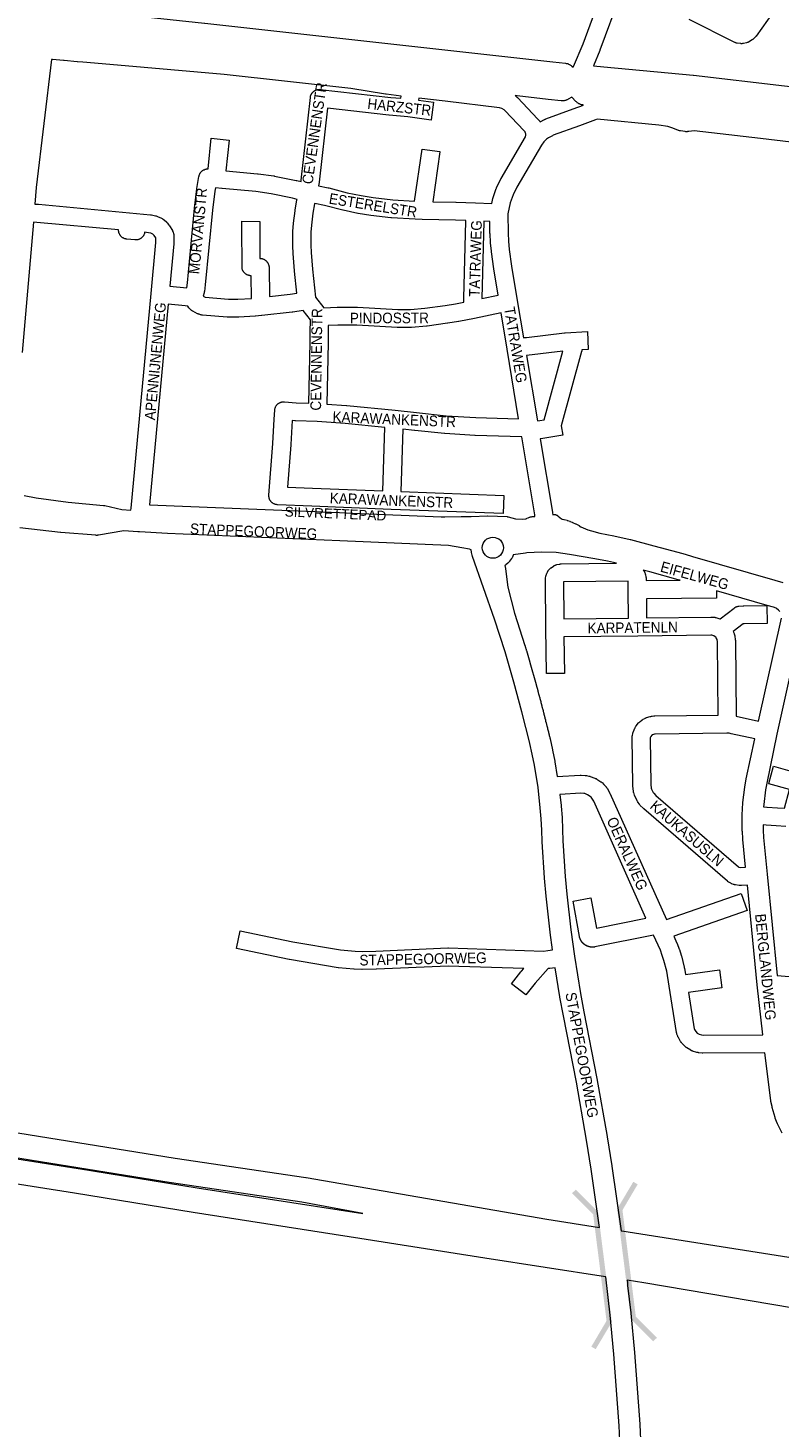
# Model space of a CAD drawing. Header units: metres. Extents: x 123819 to 142731, y 393440 to 405763.
# Tile 131 of 256: x 133501 to 134043, y 394034 to 395044. Entities that reach past the tile are written whole.
import ezdxf
from ezdxf.enums import TextEntityAlignment as Align

# ---------------------------------------------------------------- set-up
doc = ezdxf.new("R2010")
doc.units = ezdxf.units.M
doc.header["$MEASUREMENT"] = 0
for name, color, linetype, lineweight in [('gs-anno-wegen algemeen tekst', 7, 'Continuous', 0), ('gs-knt-aanvullende hoofdweg', 7, 'Continuous', 0), ('gs-knt-autosnelweg', 7, 'Continuous', 0), ('gs-knt-hoofdweg', 7, 'Continuous', 0), ('gs-knt-wegen algemeen', 7, 'Continuous', 0), ('gs-symb-viaduct', 7, 'Continuous', 0)]:
    doc.layers.add(name, color=color, linetype=linetype, lineweight=lineweight)
doc.styles.add('1.25mm', font='arial.ttf', dxfattribs={"height": 0.002})
doc.styles.add('Style-Arial', font='arial.ttf')

# ---------------------------------------------------------------- blocks, each defined once
blk = doc.blocks.new('gg0-viaduct_75')
at = {"layer": 'gs-symb-viaduct', "linetype": 'Continuous'}
blk.add_hatch(color=7, dxfattribs=at).paths.add_polyline_path([(-5.58, -1.69), (-5.8, -1.4), (-4, 0), (4, 0), (5.8, -1.4), (5.58, -1.69), (3.87, -0.37), (-3.87, -0.37)])
blk = doc.blocks.new('gg0-viaduct_76')
at = {"layer": 'gs-symb-viaduct', "linetype": 'Continuous'}
blk.add_hatch(color=7, dxfattribs=at).paths.add_polyline_path([(-5.58, -1.69), (-5.8, -1.4), (-4, 0), (4, 0), (5.8, -1.4), (5.58, -1.69), (3.87, -0.37), (-3.87, -0.37)])

msp = doc.modelspace()

# ---------------------------------------------------------------- linework, layer by layer
at = {"layer": 'gs-knt-aanvullende hoofdweg', "color": 7, "linetype": 'Continuous', "flags": 128}
for points in [[(133517.9, 395021.2), (133506.9, 394929), (133505.9, 394917)], [(133504.8, 394904), (133496.7, 394809.9)], [(133498.1, 394706.6), (133506.9, 394704.9), (133529.8, 394701.8), (133555.5, 394699.5), (133555.8, 394699.5), (133556.1, 394699.5), (133556.4, 394699.4), (133568.7, 394696.7), (133575.1, 394696.1)], [(133588.6, 394700), (133725.8, 394694.4), (133725.8, 394694.4), (133735.3, 394694), (133735.3, 394694), (133735.4, 394694), (133799.1, 394691.3), (133801.8, 394691.4), (133813.5, 394691.6), (133813.6, 394691.6), (133820.9, 394691.6), (133832.6, 394692.1), (133832.7, 394692.1), (133832.8, 394692.1), (133846.8, 394691.5), (133847, 394691.5), (133847.1, 394691.4), (133847.3, 394691.4), (133847.4, 394691.4), (133847.6, 394691.3), (133852.9, 394689.9), (133857.9, 394689.6), (133860.3, 394689.8), (133860.8, 394690.1), (133861, 394690.2), (133861.1, 394690.3), (133862.1, 394690.7), (133862.3, 394690.8), (133863.2, 394691.1), (133863.4, 394691.2), (133864, 394691.3), (133864.2, 394691.4), (133864.4, 394691.4), (133864.9, 394691.5), (133865.1, 394691.6), (133865.3, 394691.6), (133866.4, 394691.6), (133866.6, 394691.6), (133866.8, 394691.6)], [(133879.7, 394692.8), (133880.4, 394692.9), (133880.6, 394692.9), (133880.8, 394692.9), (133880.9, 394692.9), (133881.1, 394692.9), (133881.3, 394692.9), (133881.4, 394692.9), (133881.6, 394692.9), (133881.7, 394692.9), (133881.9, 394692.8), (133882.1, 394692.8), (133882.2, 394692.7), (133882.4, 394692.7), (133882.5, 394692.6), (133882.7, 394692.5), (133882.8, 394692.4), (133882.9, 394692.4), (133883.1, 394692.3), (133883.2, 394692.2), (133883.3, 394692.1), (133885.1, 394690.5), (133886.4, 394689.7), (133887.7, 394689.4), (133887.8, 394689.4), (133887.9, 394689.4), (133890.1, 394688.8), (133890.2, 394688.7), (133890.3, 394688.7), (133890.4, 394688.7), (133892, 394688.1), (133892.1, 394688), (133893.8, 394687.4), (133893.8, 394687.4), (133893.9, 394687.4), (133894, 394687.3), (133896.2, 394686.3), (133896.3, 394686.2), (133896.4, 394686.2), (133898.7, 394685), (133898.8, 394685), (133898.9, 394684.9), (133900.1, 394684.1), (133901.6, 394683.4), (133901.6, 394683.4), (133905, 394681.9), (133907.6, 394681.1), (133907.6, 394681.1), (133913.6, 394679.6), (133913.6, 394679.6), (133923.8, 394677.6), (133923.8, 394677.6), (133935.6, 394675), (133935.8, 394675), (133952.8, 394670.5), (133952.8, 394670.5), (133969.9, 394665.8), (133975.2, 394664.4), (133975.2, 394664.4), (133980.5, 394662.8), (134040.1, 394645.6), (134045.8, 394643.9)], [(133879.6, 394378.8), (133877.9, 394391.4), (133877.9, 394391.6), (133875, 394417.5), (133875, 394417.7), (133873.8, 394430.6), (133873.8, 394430.8), (133872.1, 394456.8), (133872.1, 394457), (133871.8, 394465.2), (133871.4, 394473.3), (133870.7, 394481.3), (133869.1, 394496.1), (133866.5, 394512.1), (133864.9, 394520), (133863.2, 394527.8), (133863.1, 394527.9), (133857.4, 394550.7), (133851.7, 394572), (133851.6, 394572), (133851.6, 394572.1), (133845.3, 394593.9), (133845.3, 394593.9), (133845.3, 394593.9), (133845.3, 394593.9), (133837.7, 394617.4), (133837.7, 394617.4), (133821.8, 394662.6), (133821.8, 394662.7), (133821.7, 394663), (133821.7, 394663), (133821.6, 394663.3), (133821.6, 394663.3), (133821.5, 394663.6), (133821.1, 394665.6), (133821, 394665.9), (133821, 394666.3), (133820.9, 394666.7), (133820.9, 394667.4), (133819.7, 394667.9), (133814.2, 394668.9), (133804.4, 394670.7), (133726, 394674), (133601.7, 394679.2), (133601.6, 394679.2), (133601.6, 394679.2), (133581.5, 394680.5), (133581.3, 394680.5), (133580.3, 394680.6), (133570, 394681.2), (133551.8, 394678), (133551.4, 394678), (133551.4, 394678), (133551.3, 394678), (133551.1, 394678), (133551, 394678), (133551, 394677.9), (133550.9, 394677.9), (133550.8, 394677.9), (133550.7, 394677.9), (133550.6, 394677.9), (133550.5, 394677.9), (133550.5, 394677.9), (133550.2, 394677.9), (133550.1, 394677.9), (133549.8, 394678), (133524.6, 394680.1), (133524.4, 394680.1), (133495.1, 394683.3)], [(133925.8, 394657.8), (133919.2, 394659.3), (133910, 394661.1), (133891.7, 394664.2), (133882.3, 394665.5), (133871.5, 394665.8), (133861.1, 394665.4), (133860, 394665.2), (133851.2, 394663.9), (133851.1, 394663.5), (133851, 394663.2), (133850.9, 394662.8), (133850.7, 394662.5), (133850.6, 394662.2), (133850.4, 394661.8), (133850.2, 394661.5), (133850, 394661.2), (133848.6, 394659.3), (133848.4, 394659), (133848.2, 394658.8), (133848, 394658.5), (133847.8, 394658.3), (133847.6, 394658.1), (133847.3, 394657.9), (133845.9, 394656.7), (133845.6, 394656.5), (133845.4, 394656.3), (133845.2, 394656.1)], [(133845.2, 394656.1), (133845.5, 394654), (133845.5, 394653.9), (133847.4, 394640.5), (133852, 394621.8), (133859.6, 394598.5), (133859.7, 394598.3), (133859.7, 394598.3), (133859.9, 394597.6), (133860, 394597.3), (133860.1, 394596.9), (133860.3, 394596.2), (133860.3, 394596.2), (133860.5, 394595.5), (133860.6, 394595.2), (133860.7, 394594.9), (133863.2, 394586.4), (133863.2, 394586.3), (133867.7, 394570.3), (133867.8, 394570.2), (133868.9, 394566), (133869, 394565.6), (133869.2, 394564.9), (133869.3, 394564.3), (133869.4, 394563.9), (133869.5, 394563.6), (133869.7, 394562.9), (133869.7, 394562.9), (133869.9, 394562.2), (133870, 394561.8), (133870.1, 394561.5), (133870.3, 394560.8), (133870.3, 394560.8), (133870.5, 394560.1), (133870.6, 394559.7), (133870.6, 394559.4), (133870.8, 394558.7), (133870.8, 394558.7), (133871, 394558), (133871.1, 394557.6), (133871.2, 394557.3), (133871.4, 394556.6), (133871.4, 394556.6), (133871.6, 394555.9), (133871.7, 394555.5), (133871.8, 394555.2), (133871.8, 394555.2), (133871.8, 394555.1), (133871.8, 394555), (133871.9, 394554.5), (133871.9, 394554.5), (133872.1, 394553.8), (133872.1, 394553.8), (133872.1, 394553.7), (133872.2, 394553.4), (133872.3, 394553), (133872.5, 394552.4), (133872.5, 394552.3), (133872.7, 394551.6), (133872.8, 394551.3), (133872.9, 394550.9), (133873, 394550.3), (133873, 394550.2), (133873.2, 394549.5), (133873.3, 394549.2), (133873.4, 394548.8), (133873.6, 394548.2), (133873.6, 394548.1), (133873.8, 394547.4), (133873.8, 394547.1), (133873.9, 394546.7), (133874.1, 394546.1), (133874.1, 394546), (133874.3, 394545.3), (133874.4, 394545), (133874.5, 394544.6), (133874.6, 394544), (133874.6, 394543.9), (133874.8, 394543.2), (133874.9, 394542.9), (133875, 394542.5), (133875.2, 394541.9), (133875.2, 394541.8), (133875.3, 394541.2), (133875.4, 394540.8), (133875.5, 394540.5), (133875.7, 394539.8), (133875.7, 394539.8), (133875.9, 394539.1), (133876, 394538.7), (133876, 394538.4), (133876.2, 394537.7), (133876.2, 394537.7), (133876.4, 394537), (133876.5, 394536.6), (133876.6, 394536.3), (133876.7, 394535.6), (133876.7, 394535.6), (133876.9, 394534.9), (133877, 394534.5), (133877.1, 394534.2), (133877.2, 394533.5), (133877.2, 394533.5), (133877.4, 394532.8), (133877.5, 394532.4), (133877.6, 394532.1), (133877.7, 394531.4), (133877.8, 394531.4), (133877.8, 394531.2), (133879.6, 394523.2), (133879.6, 394523), (133881.2, 394514.9), (133881.3, 394514.6), (133883, 394503.9)], [(133971.6, 394645.5), (133970.2, 394645.8), (133970.2, 394645.8), (133949.7, 394651.7), (133945.1, 394652.9)], [(134042.8, 394624), (134041.3, 394625.2), (134040.9, 394625.4), (134039, 394626.2), (134034.6, 394627.4), (133997.9, 394637.9)], [(134043.7, 394622.9), (134042.9, 394623.8), (134042.8, 394624)], [(134028.2, 394543.9), (134044.8, 394618.3)], [(134059.6, 394615.6), (134041.5, 394534.4), (134034.2, 394499.2), (134033.2, 394494.2), (134032, 394483.7), (134031.9, 394482)], [(134018.9, 394438.6), (134016.9, 394458.6), (134016.9, 394458.9), (134016.6, 394464.3), (134016.5, 394464.6), (134016.4, 394470.1), (134016.4, 394470.4), (134016.5, 394475.8), (134016.5, 394476.2), (134017, 394484.9), (134017, 394485.1), (134017, 394485.3), (134018.4, 394496.2), (134018.4, 394496.4), (134018.4, 394496.6), (134019.4, 394502), (134019.4, 394502.2), (134025.5, 394531.2)], [(133884.8, 394491), (133885.7, 394482.9), (133885.7, 394482.6), (133886.4, 394474.4), (133886.4, 394474.2), (133886.8, 394465.9), (133886.8, 394465.8), (133887.1, 394457.6), (133888.8, 394431.9), (133889.9, 394419.1), (133892.8, 394393.4), (133895.4, 394374.4), (133899.7, 394347.4), (133902.1, 394334.1), (133911.5, 394286.1), (133911.5, 394286), (133918.9, 394244.1), (133919, 394244), (133922.4, 394223), (133922.4, 394222.8), (133929, 394176.1)], [(134031.5, 394469), (134031.6, 394465.1), (134031.9, 394459.9), (134034.5, 394433.5), (134041.7, 394360.3)], [(134031.4, 394317.5), (134027.3, 394353.5), (134027.3, 394353.6), (134020.2, 394425.6)], [(133913.5, 394178.5), (133907.5, 394220.7), (133904.1, 394241.5), (133896.8, 394283.3), (133887.4, 394331.2), (133887.4, 394331.3), (133884.9, 394344.8), (133884.9, 394345), (133881.5, 394365.9)], [(134045.3, 394246.6), (134042, 394253.4), (134041.9, 394253.7), (134041.8, 394253.9), (134040.4, 394257.4), (134040.3, 394257.7), (134040.2, 394258), (134038.1, 394265.2), (134038, 394265.5), (134038, 394265.8), (134037.2, 394269.5), (134037.1, 394269.8), (134037.1, 394270.1), (134032.9, 394304.5)], [(133928.4, 394019.5), (133927.7, 394035.5), (133923.7, 394087), (133921.1, 394115.3), (133918, 394142.9)], [(133933.6, 394138.8), (133933.8, 394136.6), (133936, 394116.9), (133936, 394116.7), (133938.7, 394088.3), (133938.7, 394088.2), (133942.7, 394036.5), (133942.7, 394036.3), (133943.4, 394020.1)]]:
    msp.add_lwpolyline(points, dxfattribs=at)
msp.add_lwpolyline([(133933.5, 394140.4), (133933.7, 394138.8, -0.368774), (133933.7, 394138.8), (133933.6, 394138.8)], format="xyb", dxfattribs=at)
at = {"layer": 'gs-knt-aanvullende hoofdweg', "color": 7, "linetype": 'Continuous'}
msp.add_circle((133836.5, 394669), 7.63, dxfattribs=at)
at = {"layer": 'gs-knt-autosnelweg', "color": 7, "linetype": 'Continuous', "flags": 128}
for points in [[(132527.9, 394401.9), (132585.8, 394392.7), (132585.9, 394392.7), (133607.1, 394228.5), (133701.4, 394214.7), (133701.6, 394214.6), (133875.5, 394184.5), (133913.5, 394178.5)], [(132583, 394374.9), (132522.9, 394384.4), (132522.6, 394383.2), (132542.3, 394380.4), (132542.5, 394380.4), (132873.7, 394327.7), (132873.8, 394327.7), (133031.5, 394301.8), (133251.4, 394266.3), (133393.4, 394243.6), (133537.2, 394221.1), (133537.3, 394221.1), (133623, 394207.2), (133742.6, 394188.5), (133698.7, 394196.9), (133604.4, 394210.7), (133604.3, 394210.7), (132583, 394374.9), (132583, 394374.9), (132583, 394374.9)], [(133918, 394142.9), (133917.8, 394142.9), (133830.6, 394156.3), (133830.6, 394156.3), (133740.5, 394170.6), (133620.2, 394189.4), (133620.1, 394189.4), (133534.4, 394203.3), (133390.6, 394225.8), (133390.6, 394225.8), (133248.5, 394248.5), (133248.5, 394248.5), (133028.6, 394284), (133028.6, 394284), (132870.9, 394309.9), (132539.8, 394362.6), (132519.2, 394365.4), (132518.8, 394365.5), (132514.4, 394366.3), (132508.7, 394367.4)], [(133929, 394176.1), (133929.6, 394176), (134379.7, 394105.1), (134507.1, 394088.8), (134582.9, 394082.4), (134681, 394080.2), (134766.3, 394084.5), (134862.7, 394096.6), (134965.8, 394117.9), (135068.4, 394149.2), (135136.1, 394176), (135184.9, 394200.1), (135326.7, 394282.8), (135407.8, 394338.9), (135425, 394352.3)], [(134069.1, 394117.7), (133945.4, 394138.5), (133933.5, 394140.4)]]:
    msp.add_lwpolyline(points, dxfattribs=at)
at = {"layer": 'gs-knt-hoofdweg', "color": 7, "linetype": 'Continuous', "flags": 128}
for points in [[(133520.2, 395058.9), (133520.5, 395058.9), (133520.9, 395058.9), (133521.3, 395058.9), (133531.4, 395057.8), (133628.4, 395047.5), (133628.5, 395047.5), (133879.7, 395019.7), (133879.8, 395019.7), (133889, 395018.6), (133889.4, 395018.5), (133889.8, 395018.5), (133890.1, 395018.4), (133890.5, 395018.3), (133890.9, 395018.1), (133891.2, 395018), (133891.6, 395017.8), (133891.9, 395017.7), (133892.3, 395017.5), (133892.6, 395017.3), (133892.9, 395017), (133893.2, 395016.8), (133893.5, 395016.5), (133894.4, 395015.7)], [(133909.1, 395016.8), (133916.5, 395016.1), (133981.1, 395010.1), (133981.3, 395010.1), (134178.3, 394987)], [(133901.8, 394988.4), (133901.5, 394988.5), (133901.1, 394988.5), (133900.8, 394988.6), (133900.4, 394988.7), (133900, 394988.8), (133899.7, 394988.9), (133899.3, 394989), (133899, 394989.2), (133898.6, 394989.3), (133898.3, 394989.5), (133898, 394989.7), (133897.7, 394989.9), (133897.4, 394990.2), (133897.1, 394990.4), (133896.8, 394990.7), (133896.5, 394990.9), (133893.4, 394994.2), (133890.8, 394992.6), (133890.5, 394992.4), (133890.2, 394992.2), (133889.8, 394992.1), (133889.5, 394991.9), (133889.1, 394991.8), (133888.7, 394991.7), (133888.4, 394991.6), (133888, 394991.5), (133887.6, 394991.5), (133887.2, 394991.4), (133886.9, 394991.4), (133886.5, 394991.4), (133886.1, 394991.4), (133885.7, 394991.5), (133876.5, 394992.5), (133876.4, 394992.5), (133854.1, 394995.2), (133852.5, 394995.4)]]:
    msp.add_lwpolyline(points, dxfattribs=at)
at = {"layer": 'gs-knt-wegen algemeen', "color": 7, "linetype": 'Continuous', "flags": 128}
for points in [[(133894.4, 395015.7), (133894.7, 395016.2), (133901.6, 395032.7), (133916, 395072.1), (133925.5, 395100.1)], [(133937.7, 395095.7), (133928.4, 395067.9), (133928.3, 395067.7), (133913.8, 395028.1), (133913.7, 395027.9), (133913.7, 395027.9), (133913.7, 395027.9)], [(134043, 395061.2), (134026.5, 395038.2), (134026.3, 395038), (134026.2, 395037.9), (134026, 395037.7), (134025.1, 395036.7), (134024.9, 395036.4), (134024.7, 395036.2), (134024.5, 395036), (134024.2, 395035.8), (134024, 395035.7), (134023.7, 395035.5), (134021.8, 395034.3), (134021.5, 395034.1), (134021.3, 395034), (134021, 395033.9), (134020.8, 395033.7), (134020.5, 395033.6), (134020.3, 395033.5), (134020, 395033.5), (134019.7, 395033.4), (134017.5, 395032.9), (134017.2, 395032.8), (134016.9, 395032.8), (134016.6, 395032.8), (134016.3, 395032.7), (134016.1, 395032.7), (134015.8, 395032.7), (134015.5, 395032.8), (134015.2, 395032.8), (134012.9, 395033.1), (134012.6, 395033.1), (134012.3, 395033.2), (134012, 395033.3), (134011.7, 395033.3), (134011.4, 395033.5), (134011.1, 395033.6), (134010.8, 395033.7), (133978.1, 395050.1)], [(133913.7, 395027.9), (133909.1, 395016.8)], [(133770.2, 394994.9), (133759.4, 394996.2), (133759.2, 394996.2), (133759.1, 394996.2), (133733.9, 395000.4), (133642.5, 395010.5), (133565.5, 395017.3), (133540.6, 395019.5), (133536.7, 395019.7), (133536.5, 395019.7), (133527, 395020.5), (133526.7, 395020.5), (133526.6, 395020.5), (133518.7, 395021.2), (133517.9, 395021.2)], [(133698, 394933.2), (133698.1, 394934.2), (133704.8, 394994), (133704.8, 394994.2), (133704.8, 394994.4), (133704.8, 394994.5), (133704.9, 394994.7), (133704.9, 394994.8), (133704.9, 394995), (133705, 394995.1), (133705, 394995.3), (133705.1, 394995.4), (133705.1, 394995.6), (133705.2, 394995.7), (133705.3, 394995.9), (133705.3, 394996), (133705.4, 394996.1), (133705.5, 394996.3), (133705.5, 394996.4), (133705.6, 394996.6), (133705.7, 394996.7), (133705.8, 394996.8), (133705.9, 394997), (133706, 394997.1), (133706.1, 394997.2), (133706.2, 394997.3), (133706.3, 394997.5), (133706.4, 394997.6), (133706.5, 394997.7), (133706.6, 394997.8), (133706.7, 394997.9), (133706.8, 394998), (133706.9, 394998.1), (133707, 394998.2), (133707.2, 394998.3), (133707.3, 394998.4), (133707.4, 394998.5), (133707.5, 394998.6), (133707.7, 394998.7), (133707.8, 394998.8), (133707.9, 394998.9), (133708.1, 394998.9), (133708.2, 394999), (133708.3, 394999.1), (133708.5, 394999.2), (133708.6, 394999.2), (133708.8, 394999.3), (133708.9, 394999.3), (133709.1, 394999.4), (133709.2, 394999.4), (133709.4, 394999.5), (133709.5, 394999.5), (133709.7, 394999.6), (133709.8, 394999.6), (133710, 394999.6), (133710.1, 394999.7), (133710.3, 394999.7), (133710.4, 394999.7), (133710.6, 394999.7), (133710.8, 394999.7), (133710.9, 394999.7), (133711.1, 394999.7), (133711.2, 394999.8), (133711.4, 394999.7), (133711.5, 394999.7), (133711.7, 394999.7), (133711.9, 394999.7)], [(133711.9, 394999.7), (133762.9, 394994)], [(133711.9, 394999.7), (133711.9, 394999.7), (133711.9, 394999.7)], [(133711.9, 394999.7), (133711.9, 394999.7), (133711.9, 394999.7)], [(133711.9, 394999.7), (133711.9, 394999.7)], [(133717, 394986.1), (133711.1, 394932.7), (133711, 394932.6), (133710.7, 394930.1)], [(133762.9, 394994), (133770, 394993.4), (133770.2, 394994.9)], [(133860, 394965.6), (133860.2, 394966.7), (133860.2, 394967.7), (133860.1, 394968.1), (133859.9, 394968.8), (133859.8, 394969), (133859.1, 394969.8), (133845.2, 394984.4), (133844.7, 394984.9), (133843, 394985.9), (133841.2, 394986.5), (133802, 394991.3), (133783.1, 394993.5)], [(133852.5, 394995.4), (133852.6, 394995.3), (133852.9, 394995.1), (133854.1, 394994), (133854.3, 394993.8), (133854.5, 394993.6), (133868.8, 394978.6), (133869, 394978.4), (133869.1, 394978.1), (133870.3, 394976.7), (133870.5, 394976.5), (133870.6, 394976.3)], [(133873.8, 394978), (133874, 394978.1), (133874.1, 394978.1), (133874.3, 394978.2), (133874.4, 394978.3), (133874.7, 394978.4), (133894.5, 394985.7), (133901.8, 394988.4)], [(133870.6, 394976.3), (133873.8, 394978)], [(133873.8, 394978), (133873.8, 394978), (133873.8, 394978)], [(133873.8, 394978), (133873.8, 394978), (133873.8, 394978)], [(134174.6, 394946.9), (134029.8, 394964.4), (133994.2, 394968.4), (133981.9, 394969.8), (133977.9, 394969.4), (133977.6, 394969.4), (133977.3, 394969.3), (133977, 394969.3), (133976.7, 394969.2), (133976.4, 394969.2), (133976, 394969.2), (133975.7, 394969.2), (133975.4, 394969.3), (133972, 394969.8), (133971.7, 394969.8), (133971.4, 394969.9), (133971.1, 394969.9), (133970.8, 394970), (133970.6, 394970.1), (133966.5, 394971.7), (133962.7, 394972.9), (133956.2, 394973.9), (133911.9, 394978.3), (133910.5, 394977.8), (133899.1, 394973.5), (133880, 394966.6)], [(133835.7, 394917.3), (133836.5, 394921), (133836.5, 394921.3), (133836.6, 394921.5), (133836.7, 394921.8), (133838.9, 394928.2), (133839, 394928.4), (133839.1, 394928.7), (133839.2, 394928.9), (133842.2, 394935), (133842.3, 394935.2), (133842.4, 394935.4), (133860, 394965.6)], [(133860, 394965.6), (133860, 394965.6)], [(133860, 394965.6), (133860, 394965.6)], [(133880, 394966.6), (133879.6, 394966.3), (133876.6, 394964.7), (133875.3, 394963.7), (133873.9, 394962.7), (133873.2, 394962), (133873.2, 394962)], [(133880, 394966.6), (133880, 394966.6), (133880, 394966.6)], [(133880, 394966.6), (133880, 394966.6), (133880, 394966.6)], [(133646.2, 394963.1), (133643.8, 394941), (133666.7, 394938.9), (133667, 394938.9), (133678.4, 394937.3), (133678.6, 394937.3), (133678.8, 394937.2), (133694.6, 394934), (133694.8, 394934), (133695, 394933.9), (133698, 394933.2)], [(133873.2, 394962), (133871.5, 394959.5), (133853.8, 394929.1), (133851.1, 394923.6), (133849.1, 394917.9), (133847.4, 394909.9), (133847.5, 394896.1), (133847.8, 394890.2), (133848.3, 394884.3), (133850, 394872.2), (133854.1, 394847.3), (133858.6, 394820.5)], [(133798.3, 394954.7), (133793.1, 394918.7), (133809.8, 394918.4), (133809.9, 394918.4), (133823.9, 394917.9), (133824, 394917.9), (133835.7, 394917.3)], [(133505.9, 394917), (133508.6, 394916.8), (133589.3, 394909.3), (133589.6, 394909.2), (133589.8, 394909.2), (133590, 394909.2), (133592.9, 394908.6), (133593.2, 394908.5), (133593.5, 394908.4), (133593.8, 394908.3), (133594, 394908.2), (133594.3, 394908.1), (133597.2, 394906.8), (133597.4, 394906.7), (133597.7, 394906.5), (133598, 394906.4), (133598.2, 394906.2), (133598.5, 394906), (133600.6, 394904.3), (133600.8, 394904.1), (133601, 394903.9), (133601.2, 394903.7), (133601.4, 394903.4), (133602.4, 394902.2), (133602.6, 394902), (133602.7, 394901.8), (133602.9, 394901.6), (133603, 394901.4), (133605.2, 394897.8), (133605.3, 394897.5), (133605.5, 394897.3), (133605.6, 394897), (133605.7, 394896.7)], [(133695.1, 394852.8), (133693.2, 394868.6), (133693.2, 394868.9), (133692.3, 394881.2), (133692.3, 394881.4), (133692, 394886.9), (133692, 394887.2), (133692, 394896.9), (133692, 394897.2), (133692.1, 394897.5), (133692.5, 394902.9), (133692.6, 394903.2), (133693.7, 394912.2), (133693.7, 394912.4), (133693.7, 394912.6), (133695.1, 394920), (133695.2, 394920.3), (133695.2, 394920.4)], [(133707.9, 394917.4), (133707.8, 394917.2), (133706.6, 394910.4), (133705.5, 394901.7), (133705, 394896.6), (133705, 394887.3), (133705.3, 394882.1), (133706.2, 394870), (133708.5, 394849.9), (133714.5, 394842.2)], [(133816.9, 394905.1), (133809.5, 394905.4), (133785.5, 394905.8), (133785.4, 394905.8), (133780.4, 394906), (133780.3, 394906), (133763.3, 394907), (133763.1, 394907), (133762.9, 394907.1), (133748.5, 394908.8), (133748.3, 394908.8), (133739.3, 394910.3), (133739, 394910.3), (133728.5, 394912.5), (133728.3, 394912.5), (133728.1, 394912.5), (133714.9, 394915.9), (133707.9, 394917.4)], [(133815.5, 394846.3), (133815.5, 394849), (133815.5, 394849.1), (133816.9, 394904.7), (133816.9, 394904.8), (133816.9, 394905.1)], [(133575.1, 394696.1), (133575.3, 394697.6), (133589.8, 394852.5), (133593.2, 394889.2), (133593.1, 394892.6), (133592.1, 394894.2), (133591.8, 394894.6), (133591, 394895.2), (133589.5, 394896), (133587.8, 394896.3), (133585.1, 394896.6), (133585.1, 394896.4), (133585, 394896.1), (133585, 394895.8), (133584.9, 394895.5), (133584.7, 394895.2), (133584.6, 394894.9), (133584.5, 394894.6), (133584.3, 394894.3), (133584.2, 394894), (133584, 394893.8), (133583.8, 394893.5), (133583.6, 394893.3), (133583.3, 394893), (133583.1, 394892.8), (133582.9, 394892.6), (133582.6, 394892.4), (133582.4, 394892.2), (133582.1, 394892.1), (133581.8, 394891.9), (133581.5, 394891.7), (133581.2, 394891.6), (133580.9, 394891.5), (133580.6, 394891.4), (133580.3, 394891.3), (133580, 394891.2), (133579.7, 394891.2), (133579.4, 394891.1), (133579.1, 394891.1), (133578.8, 394891.1), (133578.4, 394891.1), (133578.1, 394891.1), (133572.2, 394891.7), (133571.9, 394891.7), (133571.6, 394891.8), (133571.3, 394891.9), (133571, 394891.9), (133570.7, 394892), (133570.4, 394892.1), (133570.1, 394892.3), (133569.8, 394892.4), (133569.5, 394892.6), (133569.2, 394892.7), (133569, 394892.9), (133568.7, 394893.1), (133568.5, 394893.3), (133568.2, 394893.6), (133568, 394893.8), (133567.8, 394894), (133567.6, 394894.3), (133567.4, 394894.5), (133567.2, 394894.8), (133567.1, 394895.1), (133566.9, 394895.4), (133566.8, 394895.7), (133566.7, 394896), (133566.6, 394896.3), (133566.5, 394896.6), (133566.4, 394896.9), (133566.4, 394897.2), (133566.3, 394897.5), (133566.3, 394897.8), (133566.3, 394898.1), (133566.3, 394898.3), (133507.4, 394903.8), (133504.8, 394904)], [(133605.7, 394896.7), (133605.8, 394896.4), (133605.9, 394896.1), (133606, 394895.8), (133606, 394895.5), (133606.1, 394895.2), (133606.1, 394894.9), (133606.1, 394894.6), (133606.2, 394889.1), (133606.2, 394888.9), (133606.2, 394888.6), (133606.2, 394888.4), (133603.3, 394857.8)], [(133829.9, 394904.6), (133829.9, 394904.3), (133828.5, 394848.9)], [(133834.4, 394904.3), (133829.9, 394904.6)], [(133840.3, 394851.3), (133837.1, 394870.2), (133837.1, 394870.3), (133835.4, 394882.6), (133835.4, 394882.9), (133834.8, 394889.1), (133834.8, 394889.3), (133834.5, 394895.5), (133834.4, 394895.7), (133834.4, 394895.9), (133834.4, 394904.3)], [(133602.1, 394844.8), (133588.6, 394700)], [(133699.5, 394840.3), (133692, 394839.1), (133691.7, 394839.1), (133669.6, 394836.5), (133669.6, 394836.5), (133669.4, 394836.5), (133665.1, 394836.1), (133664.9, 394836.1), (133653, 394835.4), (133652.8, 394835.3), (133652.5, 394835.3), (133645.3, 394835.4), (133645.1, 394835.4), (133644.8, 394835.4), (133626.8, 394836.9), (133626.5, 394836.9), (133626.3, 394836.9), (133626, 394837), (133625.7, 394837.1), (133625.4, 394837.1), (133624.4, 394837.5), (133624.1, 394837.6), (133623.8, 394837.7), (133623.5, 394837.8), (133623.2, 394837.9), (133620, 394839.7), (133619.7, 394839.8), (133619.5, 394840), (133619.3, 394840.1), (133619, 394840.3), (133618.2, 394841), (133617.9, 394841.2), (133617.7, 394841.4), (133617.5, 394841.6), (133617.3, 394841.8), (133617.1, 394842), (133617, 394842.2), (133616.3, 394843.2), (133614.3, 394843.6), (133602.1, 394844.8)], [(133714.5, 394842.2), (133724.2, 394842.5), (133724.4, 394842.5), (133738.4, 394842.5), (133738.5, 394842.5), (133738.7, 394842.5), (133767.8, 394841), (133777, 394841), (133787.4, 394841.9), (133802, 394843.9), (133809.6, 394845.1), (133815.5, 394846.3)], [(133828.5, 394848.9), (133840.3, 394851.3)], [(133703.6, 394773.3), (133704.7, 394817.1), (133704.5, 394824.1), (133704.5, 394824.3), (133704.5, 394824.5), (133704.9, 394833.4), (133699.5, 394840.3)], [(133842.4, 394838.5), (133823.3, 394834.5), (133823.3, 394834.5), (133812, 394832.3), (133811.8, 394832.3), (133804, 394831), (133803.8, 394831), (133789, 394829), (133788.8, 394828.9), (133788.7, 394828.9), (133777.8, 394828), (133777.6, 394828), (133777.3, 394828), (133767.7, 394828), (133767.5, 394828), (133767.3, 394828), (133738.2, 394829.5), (133724.5, 394829.5), (133717.7, 394829.3)], [(133855.1, 394762), (133846.8, 394812.2), (133842.4, 394838.5)], [(133717.7, 394829.3), (133717.5, 394824.2), (133717.7, 394817.3), (133717.7, 394817.1), (133717.7, 394817), (133716.6, 394772.7)], [(133868.6, 394760.5), (133870.4, 394760.8), (133873.5, 394761.3), (133887.1, 394810.8), (133860.7, 394807.6)], [(133860.7, 394807.6), (133868.6, 394760.5)], [(133716.6, 394772.7), (133730.9, 394771.7), (133731.1, 394771.7), (133765.9, 394768.2), (133766, 394768.2), (133781.4, 394766.5), (133802.8, 394764.3), (133824.2, 394762.9), (133855.1, 394762)], [(133688.3, 394712.7), (133706.3, 394711.9), (133706.3, 394711.9), (133706.3, 394711.9), (133757, 394710), (133758.6, 394755.8), (133729.9, 394758.7), (133709.6, 394760.1), (133693.9, 394760.6), (133693.6, 394760.6), (133691.5, 394760.8), (133690.6, 394743.5), (133690.6, 394743.3), (133688.3, 394712.7)], [(133866.8, 394691.6), (133866.7, 394692.7), (133857.3, 394749)], [(133870.7, 394747.6), (133879.5, 394694.6), (133879.6, 394694.4), (133879.6, 394694.2), (133879.7, 394692.8)], [(133945.1, 394652.9), (133945.1, 394652.9), (133945.3, 394652.7), (133945.4, 394652.4), (133945.9, 394651.6), (133946, 394651.3), (133946.2, 394651.1), (133946.3, 394650.8), (133946.4, 394650.5), (133946.4, 394650.3), (133946.5, 394650), (133946.6, 394649.7), (133947, 394647.8), (133947.1, 394647.5), (133947.1, 394647.3), (133947.1, 394647), (133947.1, 394646.8), (133947.1, 394646.5)], [(133887.5, 394644.3), (133887.7, 394617.8), (133934.4, 394618.3), (133934.2, 394638.6), (133934.1, 394644.8), (133887.5, 394644.3)], [(133947.1, 394646.5), (133947.2, 394645.3), (133971.6, 394645.5)], [(134020.2, 394425.6), (134016, 394425.2), (134015.7, 394425.2), (134015.4, 394425.2), (134015.1, 394425.2), (134014.8, 394425.2), (134014.4, 394425.3), (134011.7, 394425.7), (134011.4, 394425.7), (134011.1, 394425.8), (134010.8, 394425.8), (134010.6, 394425.9), (134010.3, 394426), (134009, 394426.5), (134008.7, 394426.6), (134008.4, 394426.8), (134008.2, 394426.9), (134006.9, 394427.6), (134006.7, 394427.7), (134006.4, 394427.9), (134006.2, 394428), (134006, 394428.2), (134005.8, 394428.4), (133945.4, 394480.6), (133945.2, 394480.8), (133945, 394481), (133942.9, 394483.1), (133942.7, 394483.4), (133942.5, 394483.6), (133942.3, 394483.9), (133941.2, 394485.4), (133941.1, 394485.6), (133940.9, 394485.8), (133940.8, 394486), (133940.7, 394486.3), (133939.1, 394489.5), (133939, 394489.8), (133938.9, 394490), (133938.8, 394490.3), (133938.7, 394490.5), (133938.2, 394492.3), (133938.1, 394492.5), (133938, 394492.8), (133938, 394493.1), (133938, 394493.3), (133937.5, 394496.9), (133937.5, 394497.2), (133937.5, 394497.4), (133937.5, 394497.7), (133937.1, 394532.2), (133937.1, 394532.5), (133937.1, 394532.8), (133937.1, 394533), (133937.1, 394533.3), (133937.2, 394533.6), (133937.5, 394535), (133937.5, 394535.2), (133937.6, 394535.5), (133937.7, 394535.8), (133937.8, 394536), (133937.9, 394536.3), (133939, 394538.9), (133939.1, 394539.1), (133939.2, 394539.4), (133939.4, 394539.7), (133939.6, 394539.9), (133939.7, 394540.2), (133939.9, 394540.4), (133941.7, 394542.6), (133941.9, 394542.8), (133942.1, 394543), (133942.3, 394543.2), (133942.5, 394543.4), (133942.8, 394543.6), (133944.1, 394544.6), (133944.2, 394544.8), (133944.5, 394544.9), (133944.7, 394545), (133944.9, 394545.2), (133946.1, 394545.8), (133946.4, 394546), (133946.6, 394546.1), (133946.9, 394546.2), (133947.1, 394546.3), (133947.4, 394546.4), (133950.1, 394547.2), (133950.3, 394547.3), (133950.6, 394547.3), (133950.9, 394547.4), (133951.2, 394547.4), (133951.4, 394547.5), (133952.8, 394547.6), (133953.1, 394547.6), (133953.3, 394547.6), (133999.1, 394548.1)], [(134012.1, 394547.4), (134028.2, 394543.9)], [(134025.5, 394531.2), (134008.5, 394534.8), (134007, 394535.1), (134005.5, 394535.2), (133953.7, 394534.6), (133953.2, 394534.5), (133951.8, 394534.1), (133951.6, 394534), (133951.3, 394533.8), (133950.6, 394532.9), (133950.1, 394531.8), (133950.1, 394531.7), (133950.5, 394498.2), (133950.8, 394495.5), (133951, 394494.8), (133952.1, 394492.5), (133952.6, 394491.8), (133954.1, 394490.2), (134013.8, 394438.7), (134014, 394438.5), (134014.3, 394438.5), (134015.6, 394438.3), (134018.9, 394438.6)], [(133883, 394503.9), (133899.6, 394504.8), (133899.9, 394504.8), (133900.2, 394504.8), (133903.1, 394504.7), (133903.3, 394504.7), (133903.6, 394504.7), (133903.8, 394504.6), (133904, 394504.6), (133905.8, 394504.3), (133906.1, 394504.2), (133906.3, 394504.1), (133906.6, 394504.1), (133906.8, 394504), (133910.2, 394502.7), (133910.4, 394502.6), (133910.7, 394502.5), (133911, 394502.4), (133911.2, 394502.2), (133911.5, 394502.1), (133914.4, 394500.1), (133914.6, 394500), (133914.9, 394499.8), (133915.1, 394499.6), (133915.3, 394499.5), (133916.6, 394498.2), (133916.7, 394498.1), (133916.9, 394497.9), (133917.1, 394497.7), (133918.2, 394496.4), (133918.4, 394496.1), (133918.6, 394495.9), (133918.7, 394495.7), (133918.9, 394495.5), (133920.6, 394492.4), (133920.8, 394492.2), (133920.9, 394492)], [(134048, 394467.9), (134041.1, 394468.4), (134033.7, 394468.9), (134031.5, 394469)], [(133731.8, 394378.3), (133737, 394377.9), (133737, 394377.9), (133737, 394377.9), (133742.2, 394377.7), (133751.9, 394377.8), (133803.9, 394380.2), (133804.1, 394380.2), (133804.4, 394380.2), (133873, 394378), (133876.1, 394378.4), (133879.6, 394378.8)], [(134041.7, 394360.3), (134068.3, 394358.3)]]:
    msp.add_lwpolyline(points, dxfattribs=at)
for points in [[(133783.1, 394993.5), (133782.9, 394992), (133793.7, 394990.5, -0.369502), (133793.7, 394990.5), (133792, 394977.7, -0.369503), (133792, 394977.6), (133775, 394979.9), (133761.7, 394981.1), (133761.5, 394981.1), (133717, 394986.1)], [(133603.3, 394857.8), (133615.5, 394856.6), (133616, 394860.2), (133621.2, 394914), (133621.2, 394914.1), (133622.9, 394928), (133622.9, 394928.3), (133624.3, 394936.9), (133624.4, 394937.2), (133624.4, 394937.5), (133624.5, 394937.8), (133624.6, 394938.1), (133624.8, 394938.4), (133624.9, 394938.7), (133625, 394939), (133625.2, 394939.2), (133625.4, 394939.5), (133625.5, 394939.7), (133625.7, 394940), (133625.9, 394940.2), (133626.2, 394940.5), (133626.4, 394940.7), (133626.6, 394940.9), (133626.9, 394941.1), (133627.1, 394941.3), (133627.4, 394941.4), (133627.7, 394941.6), (133628, 394941.7), (133628.3, 394941.8), (133628.5, 394942), (133628.8, 394942.1), (133629.2, 394942.1), (133629.5, 394942.2), (133629.8, 394942.3), (133630.1, 394942.3), (133630.4, 394942.3), (133630.7, 394942.3), (133630.9, 394942.3), (133633.2, 394964.5, -0.368045), (133633.2, 394964.5), (133646.2, 394963.1, -0.368043), (133646.2, 394963.1)], [(133710.7, 394930.1), (133717.7, 394928.6), (133718, 394928.6), (133731.2, 394925.2), (133741.5, 394923.1), (133750.2, 394921.7), (133764.2, 394920), (133780, 394919.1), (133785.4, 394956.6, -0.369897), (133785.4, 394956.6), (133798.3, 394954.8, -0.369898), (133798.3, 394954.7)], [(133695.2, 394920.4), (133691.8, 394921.3), (133676.4, 394924.4), (133665.4, 394926), (133641, 394928.2), (133640.8, 394928.2), (133636.2, 394928.8), (133635.8, 394926.3), (133634.1, 394912.7), (133628.9, 394858.8), (133628.9, 394858.6), (133628.3, 394854), (133628.2, 394853.8), (133628.2, 394853.5), (133628.1, 394853.3), (133628.1, 394853), (133627.3, 394850.5), (133628.7, 394849.8), (133645.6, 394848.4), (133652.4, 394848.4), (133662.2, 394848.9), (133662, 394865.3), (133661.3, 394865.3), (133661, 394865.4), (133660.7, 394865.4), (133660.4, 394865.5), (133660.1, 394865.6), (133659.8, 394865.7), (133659.5, 394865.8), (133659.2, 394865.9), (133658.9, 394866), (133658.7, 394866.2), (133658.4, 394866.3), (133658.1, 394866.5), (133657.9, 394866.7), (133657.6, 394866.9), (133657.4, 394867.1), (133657.2, 394867.3), (133657, 394867.5), (133656.8, 394867.8), (133656.6, 394868), (133656.4, 394868.3), (133656.3, 394868.5), (133656.1, 394868.8), (133656, 394869.1), (133655.8, 394869.4), (133655.7, 394869.6), (133655.6, 394869.9), (133655.6, 394870.2), (133655.5, 394870.5), (133655.4, 394870.9), (133655.4, 394871.2), (133655.4, 394871.5), (133655.4, 394871.8), (133655.2, 394900), (133655.2, 394900.1), (133655.2, 394904.7, -0.354973), (133655.2, 394904.7), (133668.2, 394904.5, -0.354973), (133668.2, 394904.5), (133668.2, 394900), (133668.3, 394877.8), (133669, 394877.7), (133669.3, 394877.7), (133669.6, 394877.6), (133669.9, 394877.6), (133670.2, 394877.5), (133670.5, 394877.4), (133670.8, 394877.3), (133671.1, 394877.2), (133671.4, 394877), (133671.7, 394876.9), (133672, 394876.7), (133672.2, 394876.5), (133672.5, 394876.3), (133672.7, 394876.1), (133673, 394875.9), (133673.2, 394875.7), (133673.4, 394875.4), (133673.6, 394875.2), (133673.8, 394874.9), (133674, 394874.7), (133674.1, 394874.4), (133674.3, 394874.1), (133674.4, 394873.8), (133674.5, 394873.5), (133674.6, 394873.2), (133674.7, 394872.9), (133674.8, 394872.6), (133674.8, 394872.3), (133674.9, 394872), (133674.9, 394871.7), (133674.9, 394871.3), (133675.2, 394850.2), (133690.1, 394852), (133695.1, 394852.8)], [(133858.6, 394820.5), (133859.3, 394820.6), (133860.8, 394820.7), (133888.2, 394824.1), (133888.4, 394824.1), (133888.6, 394824.1), (133904.7, 394825, -0.384596), (133904.7, 394825), (133905.4, 394812, -0.384594), (133905.4, 394812), (133900.7, 394811.8), (133900.7, 394811.5), (133900.7, 394811.1), (133900.7, 394811.1), (133900.7, 394811.1)], [(133900.7, 394811.1), (133900.6, 394810.8), (133900.5, 394810.5), (133885.8, 394756.9), (133886.9, 394750.3, -0.371407), (133886.9, 394750.3), (133879.7, 394749.1), (133872.6, 394747.9), (133870.7, 394747.6)], [(133857.3, 394749), (133823.7, 394749.9), (133823.5, 394749.9), (133801.8, 394751.4), (133801.6, 394751.4), (133780.1, 394753.5), (133780, 394753.5), (133771.5, 394754.5), (133770, 394709.5), (133844.4, 394706.6, -0.327035), (133844.4, 394706.6), (133843.9, 394693.6, -0.327037), (133843.9, 394693.6), (133763, 394696.7), (133705.8, 394698.9), (133705.8, 394698.9), (133681, 394700), (133680.7, 394700), (133680.4, 394700.1), (133680.1, 394700.1), (133679.8, 394700.2), (133679.5, 394700.3), (133679.2, 394700.4), (133678.9, 394700.5), (133678.6, 394700.6), (133678.3, 394700.8), (133678, 394700.9), (133677.7, 394701.1), (133677.5, 394701.3), (133677.2, 394701.5), (133677, 394701.7), (133676.8, 394701.9), (133676.5, 394702.1), (133676.3, 394702.3), (133676.1, 394702.6), (133675.9, 394702.8), (133675.8, 394703.1), (133675.6, 394703.4), (133675.5, 394703.7), (133675.3, 394703.9), (133675.2, 394704.2), (133675.1, 394704.5), (133675, 394704.8), (133674.9, 394705.1), (133674.9, 394705.5), (133674.8, 394705.8), (133674.8, 394706.1), (133674.8, 394706.4), (133674.8, 394706.7), (133674.8, 394707), (133677.6, 394744.2), (133678.5, 394761.7), (133678.5, 394761.9), (133679, 394768.3), (133679.1, 394768.6), (133679.1, 394769), (133679.2, 394769.3), (133679.3, 394769.6), (133679.4, 394769.9), (133679.5, 394770.2), (133679.6, 394770.5), (133679.7, 394770.8), (133679.9, 394771.1), (133680, 394771.3), (133680.2, 394771.6), (133680.4, 394771.8), (133680.6, 394772.1), (133680.8, 394772.3), (133681.1, 394772.5), (133681.3, 394772.8), (133681.6, 394773), (133681.8, 394773.2), (133682.1, 394773.3), (133682.4, 394773.5), (133682.6, 394773.6), (133682.9, 394773.8), (133683.2, 394773.9), (133683.5, 394774), (133683.8, 394774.1), (133684.1, 394774.2), (133684.5, 394774.2), (133684.8, 394774.3), (133685.1, 394774.3), (133685.4, 394774.3), (133685.7, 394774.3), (133686, 394774.3), (133694.5, 394773.6), (133703.6, 394773.3)], [(133999.1, 394548.1), (133998.6, 394601), (133998.3, 394602.7), (133997.8, 394604), (133997.6, 394604.2), (133997, 394604.8), (133995.9, 394605.5), (133994.6, 394605.9), (133993.8, 394605.9), (133941.1, 394605.3), (133887.8, 394604.7), (133888.1, 394578.3, -0.327554), (133888.1, 394578.3), (133875.1, 394578.2, -0.327554), (133875.1, 394578.2), (133874.8, 394611.1), (133874.4, 394645.7), (133874.4, 394646), (133874.4, 394646.3), (133874.5, 394646.6), (133874.5, 394646.9), (133874.8, 394648.7), (133874.9, 394649), (133875, 394649.3), (133875.1, 394649.6), (133875.2, 394649.9), (133875.3, 394650.2), (133875.4, 394650.5), (133875.9, 394651.4), (133876, 394651.6), (133876.1, 394651.8), (133876.2, 394652.1), (133876.4, 394652.3), (133876.5, 394652.5), (133877.2, 394653.3), (133877.3, 394653.5), (133877.5, 394653.7), (133877.7, 394653.9), (133877.9, 394654.1), (133878.1, 394654.3), (133878.3, 394654.4), (133878.6, 394654.6), (133880.2, 394655.7), (133880.4, 394655.9), (133880.7, 394656.1), (133880.9, 394656.2), (133881.2, 394656.3), (133881.5, 394656.4), (133881.7, 394656.5), (133882, 394656.6), (133882.3, 394656.7), (133882.6, 394656.8), (133884.5, 394657.2), (133884.8, 394657.2), (133885, 394657.3), (133885.3, 394657.3), (133885.5, 394657.3), (133885.8, 394657.3), (133925.8, 394657.8)], [(133997.9, 394637.9), (133998, 394632.7, -0.327554), (133998, 394632.6), (133947.3, 394632.2), (133947.5, 394618.4), (133993.9, 394618.9), (133994.2, 394618.9), (133994.4, 394618.9), (133996.1, 394618.8), (133996.4, 394618.8), (133996.7, 394618.8), (133997, 394618.7), (133997.2, 394618.6), (133997.5, 394618.6), (134000.3, 394617.8), (134000.5, 394617.7), (134010.7, 394625.5), (134011, 394625.7), (134011.2, 394625.9), (134011.5, 394626), (134011.7, 394626.2), (134012, 394626.3), (134012.3, 394626.4), (134012.6, 394626.5), (134012.9, 394626.6), (134013.2, 394626.7), (134013.5, 394626.8), (134013.8, 394626.8), (134014.1, 394626.9), (134017.1, 394627.1), (134017.3, 394627.2), (134017.6, 394627.2), (134034.3, 394627.4, -0.327554), (134034.3, 394627.4), (134034.5, 394614.4, -0.327556), (134034.5, 394614.4), (134018, 394614.1), (134017.1, 394614.1), (134010, 394608.6), (134010.6, 394607.1), (134010.7, 394606.8), (134010.8, 394606.6), (134010.9, 394606.3), (134011, 394606), (134011.1, 394605.7), (134011.1, 394605.4), (134011.5, 394602.5), (134011.6, 394602.2), (134011.6, 394601.9), (134011.6, 394601.6), (134012.1, 394547.4)], [(134031.9, 394482), (134034.3, 394481.9), (134034.4, 394481.9), (134041.9, 394481.4), (134042, 394481.4), (134046.9, 394481.1), (134050.7, 394494.5), (134035.6, 394498.7, -0.384551), (134035.6, 394498.8), (134039.1, 394511.3, -0.384552), (134039.1, 394511.3), (134054.2, 394507), (134065.8, 394548.1), (134065.8, 394548.1)], [(134032.9, 394304.5), (133988, 394304.4), (133987.7, 394304.4), (133987.5, 394304.4), (133985.2, 394304.6), (133984.9, 394304.6), (133984.6, 394304.7), (133984.3, 394304.7), (133984.1, 394304.8), (133983.8, 394304.9), (133980.7, 394305.8), (133980.5, 394305.9), (133980.2, 394306), (133980, 394306.1), (133979.7, 394306.2), (133979.5, 394306.3), (133979.3, 394306.5), (133976.5, 394308.2), (133976.3, 394308.3), (133976.1, 394308.5), (133975.8, 394308.6), (133975.6, 394308.8), (133975.4, 394309), (133975.2, 394309.2), (133973, 394311.5), (133972.8, 394311.6), (133972.6, 394311.9), (133972.5, 394312.1), (133972.3, 394312.3), (133972.2, 394312.5), (133972, 394312.7), (133970.4, 394315.5), (133970.3, 394315.8), (133970.1, 394316.1), (133970, 394316.3), (133969.9, 394316.6), (133969.4, 394318.1), (133969.3, 394318.4), (133969.2, 394318.7), (133969.1, 394319), (133969.1, 394319.3), (133963.7, 394352.6), (133962, 394363.4), (133960, 394371.2), (133958.8, 394374.9), (133957.4, 394378.6), (133952.5, 394389.5), (133910.2, 394381), (133910.1, 394381), (133910, 394381), (133909.9, 394380.9), (133909.8, 394380.9), (133909.7, 394380.9), (133909.6, 394380.9), (133909.5, 394380.9), (133909.4, 394380.9), (133909.4, 394380.9), (133909.3, 394380.9), (133909.2, 394380.8), (133909.1, 394380.8), (133909, 394380.8), (133908.9, 394380.8), (133908.8, 394380.8), (133908.7, 394380.8), (133908.6, 394380.8), (133908.5, 394380.8), (133908.4, 394380.8), (133908.3, 394380.8), (133908.2, 394380.8), (133908.1, 394380.8), (133908, 394380.8), (133907.9, 394380.8), (133907.8, 394380.8), (133907.7, 394380.8), (133907.6, 394380.8), (133907.5, 394380.8), (133907.4, 394380.9), (133907.3, 394380.9), (133907.2, 394380.9), (133907.1, 394380.9), (133907, 394380.9), (133906.9, 394380.9), (133906.8, 394380.9), (133906.7, 394381), (133906.5, 394381), (133906.4, 394381), (133906.3, 394381), (133906.2, 394381), (133906.1, 394381.1), (133906, 394381.1), (133905.9, 394381.1), (133905.8, 394381.1), (133905.7, 394381.2), (133905.6, 394381.2), (133905.5, 394381.2), (133905.4, 394381.3), (133905.3, 394381.3), (133905.2, 394381.3), (133905.2, 394381.3), (133905.1, 394381.4), (133905, 394381.4), (133904.9, 394381.4), (133904.8, 394381.5), (133904.7, 394381.5), (133904.6, 394381.6), (133904.5, 394381.6), (133904.5, 394381.6), (133904.4, 394381.6), (133904.3, 394381.7), (133904.2, 394381.7), (133904.1, 394381.8), (133904.1, 394381.8), (133904, 394381.9), (133903.9, 394381.9), (133903.8, 394382), (133903.7, 394382), (133903.6, 394382.1), (133903.5, 394382.1), (133903.4, 394382.2), (133903.3, 394382.2), (133903.2, 394382.3), (133903.1, 394382.3), (133903.1, 394382.4), (133903, 394382.5), (133902.9, 394382.5), (133902.8, 394382.6), (133902.7, 394382.6), (133902.6, 394382.7), (133902.6, 394382.8), (133902.5, 394382.8), (133902.4, 394382.9), (133902.3, 394383), (133902.3, 394383), (133902.2, 394383), (133902.1, 394383.1), (133902.1, 394383.2), (133902, 394383.2), (133901.9, 394383.3), (133901.8, 394383.4), (133901.8, 394383.5), (133901.7, 394383.5), (133901.7, 394383.5), (133901.6, 394383.6), (133901.5, 394383.7), (133901.4, 394383.8), (133901.4, 394383.8), (133901.3, 394383.9), (133901.2, 394384), (133901.2, 394384.1), (133901.1, 394384.1), (133901, 394384.2), (133901, 394384.3), (133900.9, 394384.4), (133900.8, 394384.5), (133900.8, 394384.6), (133900.7, 394384.6), (133900.6, 394384.7), (133900.6, 394384.8), (133900.5, 394384.9), (133900.5, 394385), (133900.4, 394385.1), (133900.3, 394385.2), (133900.3, 394385.2), (133900.2, 394385.3), (133900.2, 394385.4), (133900.1, 394385.5), (133900.1, 394385.5), (133900.1, 394385.6), (133900, 394385.7), (133900, 394385.8), (133899.9, 394385.9), (133899.9, 394386), (133899.8, 394386.1), (133899.8, 394386.2), (133899.7, 394386.3), (133899.7, 394386.3), (133899.7, 394386.4), (133899.6, 394386.5), (133899.6, 394386.6), (133899.6, 394386.7), (133899.5, 394386.7), (133899.5, 394386.8), (133899.4, 394386.9), (133899.4, 394387), (133899.4, 394387.1), (133899.4, 394387.2), (133899.3, 394387.3), (133899.3, 394387.4), (133899.3, 394387.5), (133899.2, 394387.6), (133899.2, 394387.6), (133899.2, 394387.7), (133899.1, 394387.8), (133899.1, 394388.1), (133899, 394388.4), (133894.5, 394414.1, -0.371917), (133894.5, 394414.1), (133907.3, 394416.4, -0.371919), (133907.3, 394416.4), (133911.2, 394394.5), (133947, 394401.7), (133909.3, 394486.1), (133907.9, 394488.4), (133907.4, 394489), (133906.8, 394489.6), (133904.9, 394490.8), (133902.8, 394491.6), (133902.1, 394491.7), (133900, 394491.8), (133884.8, 394491)], [(133920.9, 394492), (133921, 394491.8), (133961.8, 394400.7), (134015.7, 394419.6, -0.386249), (134015.7, 394419.6), (134020, 394407.3, -0.386249), (134020, 394407.3), (133967.1, 394388.7), (133969.3, 394383.7), (133969.4, 394383.5), (133969.5, 394383.4), (133971, 394379.4), (133971.1, 394379.1), (133972.4, 394375), (133972.5, 394374.8), (133972.6, 394374.6), (133974.7, 394366.3), (133974.7, 394366), (133974.8, 394365.7), (133975.5, 394361), (134000, 394364.4, -0.369701), (134000, 394364.4), (134001.8, 394351.5, -0.369701), (134001.8, 394351.5), (133977.6, 394348.1), (133981.8, 394321.9), (133982, 394321.5), (133982.9, 394320), (133984, 394318.8), (133985.3, 394318), (133987, 394317.5), (133988.3, 394317.4), (134031.4, 394317.5)], [(133881.5, 394365.9), (133877.7, 394365.5), (133876.5, 394365.3), (133867, 394354.9), (133860.3, 394346.3, -0.384741), (133860.3, 394346.3), (133850, 394354.3, -0.384742), (133850, 394354.3), (133856.8, 394363.1), (133857, 394363.3), (133857.2, 394363.5), (133858.9, 394365.4), (133804.2, 394367.2), (133752.4, 394364.8), (133752.2, 394364.8), (133742.2, 394364.7), (133742, 394364.7), (133741.9, 394364.7), (133736.4, 394364.9), (133736.2, 394364.9), (133730.7, 394365.3), (133730.5, 394365.3), (133725, 394365.9), (133724.8, 394366), (133724.7, 394366), (133689.7, 394371.8), (133689.4, 394371.9), (133651.4, 394379.9, -0.369892), (133651.4, 394379.9), (133654.1, 394392.6, -0.369894), (133654.1, 394392.6), (133692, 394384.7), (133726.6, 394378.9), (133731.8, 394378.3)]]:
    msp.add_lwpolyline(points, format="xyb", dxfattribs=at)

# ---------------------------------------------------------------- block references
at = {"layer": 'gs-symb-viaduct', "color": 7, "linetype": 'Continuous', "xscale": 10, "yscale": 10, "zscale": 10}
for name, p, rotation in [('gg0-viaduct_75', (133931.2, 394152.2), 97.14410718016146), ('gg0-viaduct_76', (133917.4, 394150), 277.1441071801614)]:
    msp.add_blockref(name, p, dxfattribs=dict(at, rotation=rotation))

# ---------------------------------------------------------------- texts
at = {"layer": 'gs-anno-wegen algemeen tekst', "color": 7, "style": 'Style-Arial', "width": 0.909091}
for s, rotation, p in [('CEVENNENSTR', 81.9052, (133707.7, 394968.1)), ('HARZSTR', 353.7099, (133769, 394987)), ('MORVANSTR', 84.7275, (133623.6, 394897.6)), ('ESTERELSTR', 350.9206, (133750, 394916.1)), ('TATRAWEG', 88.3024, (133823.9, 394877.7)), ('APENNIJNENWEG', 84.6575, (133592.8, 394803.6)), ('CEVENNENSTR', 89.203, (133709.1, 394804.9)), ('PINDOSSTR', 0.2078, (133761.8, 394834.8)), ('TATRAWEG', 279.4198, (133852.9, 394815.4)), ('KARAWANKENSTR', 357.5811, (133765.3, 394761.7)), ('KARAWANKENSTR', 357.815, (133763.3, 394703.2)), ('EIFELWEG', 344.5576, (133982.2, 394648.9)), ('KARPATENLN', 0.6704, (133937.4, 394611.4)), ('KAUKASUSLN', 319.0863, (133976.6, 394462.9)), ('OERALWEG', 294.1229, (133933.5, 394448.3)), ('STAPPEGOORWEG', 1.1691, (133786.1, 394372.3)), ('STAPPEGOORWEG', 280.2506, (133900.8, 394303))]:
    msp.add_text(s, height=7.7, rotation=rotation, dxfattribs=at).set_placement(p, align=Align.MIDDLE_CENTER)
at = {"layer": 'gs-anno-wegen algemeen tekst', "color": 7, "style": 'Style-Arial'}
msp.add_text('SILVRETTEPAD', height=7, rotation=357.6265, dxfattribs=at).set_placement((133722.9, 394693.6), align=Align.MIDDLE_CENTER)
at = {"layer": 'gs-anno-wegen algemeen tekst', "color": 7, "char_height": 7.7, "attachment_point": 5, "line_spacing_factor": 0.6, "style": '1.25mm'}
for s, insert, rotation in [('\\H1x;\\W0.909091;STAPPEGOORWEG', (133663.8, 394680.8), 357.6265), ('\\H1x;\\W0.909091;BERGLANDWEG', (134033.3, 394366.5), 275.6322)]:
    msp.add_mtext(s, dxfattribs=dict(at, insert=insert, rotation=rotation))

doc.saveas('drawing.dxf')
